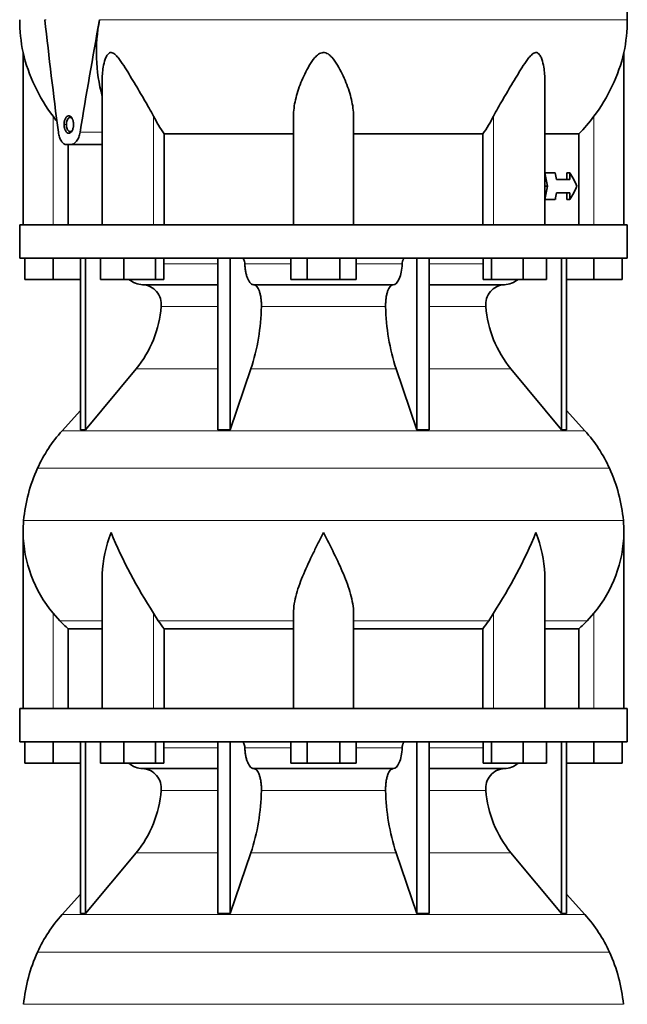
# Model space of a CAD drawing. Header units: millimetres. Extents: x 160 to 756, y -850 to 1272.
# Tile 14 of 15: x 503 to 685, y 521 to 816. Entities that reach past the tile are written whole.
import ezdxf

# ---------------------------------------------------------------- set-up
doc = ezdxf.new("R2010")
doc.units = ezdxf.units.MM
doc.layers.add('VSI134_DIFFUSORE', color=7, linetype='Continuous')
doc.layers.add('VSI134_TESTATA', color=7, linetype='Continuous')

# ---------------------------------------------------------------- blocks, each defined once
blk = doc.blocks.new('SE3')
at = {"layer": 'VSI134_DIFFUSORE', "color": 7, "linetype": 'Continuous', "lineweight": 35}
for p, q in [((685.06, 754.68), (503.06, 754.68)), ((503.06, 754.68), (503.06, 744.68)), ((685.06, 744.68), (685.06, 754.68)), ((503.06, 744.68), (685.06, 744.68)), ((504.56, 738.28), (504.56, 744.68)), ((504.56, 738.28), (504.56, 744.68)), ((513.06, 738.28), (513.06, 744.68)), ((521.23, 744.68), (521.23, 693.23)), ((522.76, 744.68), (522.76, 693.23)), ((527.3, 738.28), (527.3, 744.68)), ((534.24, 738.28), (534.24, 744.68)), ((543.72, 738.28), (543.72, 744.68)), ((546.26, 738.28), (546.26, 744.68)), ((562.36, 744.68), (562.36, 693.23)), ((566.06, 744.68), (566.06, 693.23)), ((584.24, 738.28), (584.24, 744.68)), ((589.15, 738.28), (589.15, 744.68)), ((598.97, 738.28), (598.97, 744.68)), ((603.87, 738.28), (603.87, 744.68)), ((622.06, 744.68), (622.06, 693.23)), ((625.75, 744.68), (625.75, 693.23)), ((641.85, 738.28), (641.85, 744.68)), ((644.39, 738.28), (644.39, 744.68)), ((653.87, 738.28), (653.87, 744.68)), ((660.81, 738.28), (660.81, 744.68)), ((665.36, 744.68), (665.36, 693.23)), ((666.89, 744.68), (666.89, 693.23)), ((675.06, 738.28), (675.06, 744.68)), ((683.56, 738.28), (683.56, 744.68)), ((513.06, 738.28), (504.56, 738.28)), ((521.23, 738.28), (513.06, 738.28)), ((534.24, 738.28), (527.3, 738.28)), ((543.72, 738.28), (534.24, 738.28)), ((546.26, 738.28), (543.72, 738.28)), ((589.15, 738.28), (584.24, 738.28)), ((598.97, 738.28), (589.15, 738.28)), ((603.87, 738.28), (598.97, 738.28)), ((644.39, 738.28), (641.85, 738.28)), ((653.87, 738.28), (644.39, 738.28)), ((660.81, 738.28), (653.87, 738.28)), ((675.06, 738.28), (666.89, 738.28)), ((683.56, 738.28), (675.06, 738.28)), ((539.88, 736.68), (562.36, 736.68)), ((573.15, 736.68), (614.97, 736.68)), ((625.75, 736.68), (648.23, 736.68)), ((522.76, 693.23), (537.92, 711.44)), ((566.06, 693.23), (572.33, 711.44)), ((615.78, 711.44), (622.06, 693.23)), ((650.2, 711.44), (665.36, 693.23)), ((521.23, 699), (515.76, 692.93)), ((672.36, 692.93), (666.89, 699)), ((521.23, 693.23), (522.76, 693.23)), ((562.36, 693.23), (566.06, 693.23)), ((622.06, 693.23), (625.75, 693.23)), ((665.36, 693.23), (666.89, 693.23)), ((504.06, 662.42), (504.06, 609.68)), ((684.06, 609.68), (684.06, 662.42)), ((527.78, 649.04), (527.78, 609.68)), ((660.33, 609.68), (660.33, 649.04)), ((515.07, 635.98), (513.06, 638.28)), ((544.57, 635.98), (543.15, 638.28)), ((585.06, 609.68), (585.06, 638.28)), ((603.06, 609.68), (603.06, 638.28)), ((644.97, 638.28), (643.55, 635.98)), ((675.06, 638.28), (673.05, 635.98)), ((517.59, 633.54), (527.78, 633.54)), ((517.59, 609.68), (517.59, 633.54)), ((546.35, 633.54), (585.06, 633.54)), ((546.35, 609.68), (546.35, 633.54)), ((603.06, 633.54), (641.77, 633.54)), ((641.77, 633.54), (641.77, 609.68)), ((660.33, 633.54), (670.53, 633.54)), ((670.53, 633.54), (670.53, 609.68)), ((685.06, 609.68), (503.06, 609.68)), ((503.06, 609.68), (503.06, 599.68)), ((685.06, 599.68), (685.06, 609.68)), ((503.06, 599.68), (685.06, 599.68)), ((504.56, 593.28), (504.56, 599.68)), ((504.56, 593.28), (504.56, 599.68)), ((513.06, 593.28), (513.06, 599.68)), ((521.23, 599.68), (521.23, 548.23)), ((522.76, 599.68), (522.76, 548.23)), ((527.3, 593.28), (527.3, 599.68)), ((534.24, 593.28), (534.24, 599.68)), ((543.72, 593.28), (543.72, 599.68)), ((546.26, 593.28), (546.26, 599.68)), ((562.36, 599.68), (562.36, 548.23)), ((566.06, 599.68), (566.06, 548.23)), ((584.24, 593.28), (584.24, 599.68)), ((589.15, 593.28), (589.15, 599.68)), ((598.97, 593.28), (598.97, 599.68)), ((603.87, 593.28), (603.87, 599.68)), ((622.06, 599.68), (622.06, 548.23)), ((625.75, 599.68), (625.75, 548.23)), ((641.85, 593.28), (641.85, 599.68)), ((644.39, 593.28), (644.39, 599.68)), ((653.87, 593.28), (653.87, 599.68)), ((660.81, 593.28), (660.81, 599.68)), ((665.36, 599.68), (665.36, 548.23)), ((666.89, 599.68), (666.89, 548.23)), ((675.06, 593.28), (675.06, 599.68)), ((683.56, 593.28), (683.56, 599.68)), ((513.06, 593.28), (504.56, 593.28)), ((521.23, 593.28), (513.06, 593.28)), ((534.24, 593.28), (527.3, 593.28)), ((543.72, 593.28), (534.24, 593.28)), ((546.26, 593.28), (543.72, 593.28)), ((589.15, 593.28), (584.24, 593.28)), ((598.97, 593.28), (589.15, 593.28)), ((603.87, 593.28), (598.97, 593.28)), ((644.39, 593.28), (641.85, 593.28)), ((653.87, 593.28), (644.39, 593.28)), ((660.81, 593.28), (653.87, 593.28)), ((675.06, 593.28), (666.89, 593.28)), ((683.56, 593.28), (675.06, 593.28)), ((539.88, 591.68), (562.36, 591.68)), ((573.15, 591.68), (614.97, 591.68)), ((625.75, 591.68), (648.23, 591.68)), ((522.76, 548.23), (537.92, 566.44)), ((566.06, 548.23), (572.33, 566.44)), ((615.78, 566.44), (622.06, 548.23)), ((650.2, 566.44), (665.36, 548.23)), ((521.23, 554), (515.76, 547.93)), ((672.36, 547.93), (666.89, 554)), ((521.23, 548.23), (522.76, 548.23)), ((562.36, 548.23), (566.06, 548.23)), ((622.06, 548.23), (625.75, 548.23)), ((665.36, 548.23), (666.89, 548.23))]:
    blk.add_line(p, q, dxfattribs=at)
at = {"layer": 'VSI134_DIFFUSORE', "color": 4, "linetype": 'Continuous', "lineweight": 9}
for p, q in [((546.26, 742.91), (562.36, 742.91)), ((570.49, 742.91), (584.24, 742.91)), ((603.87, 742.91), (617.63, 742.91)), ((625.75, 742.91), (641.85, 742.91)), ((562.36, 730.14), (545.43, 730.14)), ((612.67, 730.14), (575.45, 730.14)), ((642.69, 730.14), (625.75, 730.14)), ((537.92, 711.44), (562.36, 711.44)), ((572.33, 711.44), (615.78, 711.44)), ((625.75, 711.44), (650.2, 711.44)), ((515.76, 692.93), (672.36, 692.93)), ((679.73, 681.67), (508.39, 681.67)), ((504.23, 666.04), (683.89, 666.04)), ((513.06, 609.68), (513.06, 638.28)), ((543.15, 609.68), (543.15, 638.28)), ((644.97, 609.68), (644.97, 638.28)), ((675.06, 609.68), (675.06, 638.28)), ((527.78, 635.98), (515.07, 635.98)), ((585.06, 635.98), (544.57, 635.98)), ((603.06, 635.98), (643.55, 635.98)), ((660.33, 635.98), (673.05, 635.98)), ((546.26, 597.91), (562.36, 597.91)), ((570.49, 597.91), (584.24, 597.91)), ((603.87, 597.91), (617.63, 597.91)), ((625.75, 597.91), (641.85, 597.91)), ((562.36, 585.14), (545.43, 585.14)), ((612.67, 585.14), (575.45, 585.14)), ((642.69, 585.14), (625.75, 585.14)), ((537.92, 566.44), (562.36, 566.44)), ((572.33, 566.44), (615.78, 566.44)), ((625.75, 566.44), (650.2, 566.44)), ((515.76, 547.93), (672.36, 547.93)), ((679.73, 536.67), (508.39, 536.67)), ((504.23, 521.04), (683.89, 521.04))]:
    blk.add_line(p, q, dxfattribs=at)
at = {"layer": 'VSI134_DIFFUSORE', "color": 7, "linetype": 'Continuous', "lineweight": 35}
for centre, radius, start, end in [((540.12, 743.36), 6.68, 229.5852, 268.0094), ((648, 743.36), 6.68, 271.9979, 310.3729), ((539.6, 730.82), 5.87, 353.3223, 87.2173), ((648.5, 730.84), 5.85, 92.5772, 186.8833), ((512.13, 732.66), 33.4, 320.5472, 355.6594), ((510.49, 731.34), 64.97, 342.1602, 358.9354), ((679.13, 731.59), 66.48, 181.2569, 197.6475), ((676.1, 732.71), 33.51, 184.3996, 219.3938), ((548.46, 663.48), 44, 138, 155.5912), ((639.66, 663.48), 44, 24.4088, 42), ((553.01, 661.42), 49, 155.5912, 174.5826), ((635.1, 661.42), 49, 5.4174, 24.4088), ((542.56, 662.41), 38.5, 174.5826, 180.0014), ((645.56, 662.41), 38.5, 359.9671, 5.4174), ((542.75, 663.09), 38.7, 181.0158, 219.8906), ((668.74, 719.94), 149.81, 202.5842, 213.0334), ((519.38, 719.94), 149.81, 326.9666, 337.4158), ((645.37, 663.09), 38.7, 320.1094, 358.9842), ((577.68, 658.2), 39.88, 213.8582, 218.2062), ((610.43, 658.2), 39.88, 321.7938, 326.1418), ((540.12, 598.36), 6.68, 229.5852, 268.0094), ((648, 598.36), 6.68, 271.9979, 310.3729), ((539.6, 585.82), 5.87, 353.3223, 87.2173), ((648.5, 585.84), 5.85, 92.5772, 186.8833), ((512.13, 587.66), 33.4, 320.5472, 355.6594), ((510.49, 586.34), 64.97, 342.1602, 358.9354), ((679.13, 586.59), 66.48, 181.2569, 197.6475), ((676.1, 587.71), 33.51, 184.3996, 219.3938), ((548.46, 518.48), 44, 138, 155.5912), ((639.66, 518.48), 44, 24.4088, 42), ((553.01, 516.42), 49, 155.5912, 174.5826), ((635.1, 516.42), 49, 5.4174, 24.4088)]:
    blk.add_arc(centre, radius, start, end, dxfattribs=at)
for points, knots in [([(569.72, 744.68), (569.77, 744.68), (569.82, 744.67), (569.91, 744.63), (569.95, 744.6), (570.08, 744.47), (570.17, 744.34), (570.3, 744.01), (570.36, 743.82), (570.45, 743.39), (570.47, 743.15), (570.49, 742.91)], [0, 0, 0, 0, 0.125, 0.125, 0.25, 0.25, 0.5, 0.5, 0.75, 0.75, 1, 1, 1, 1]), ([(617.63, 742.91), (617.64, 743.15), (617.67, 743.38), (617.73, 743.71), (617.76, 743.81), (617.81, 744), (617.85, 744.09), (617.92, 744.26), (617.95, 744.33), (618.03, 744.45), (618.07, 744.51), (618.16, 744.6), (618.21, 744.63), (618.3, 744.67), (618.34, 744.68), (618.39, 744.68)], [0, 0, 0, 0, 0.25, 0.25, 0.375, 0.375, 0.5, 0.5, 0.625, 0.625, 0.75, 0.75, 0.875, 0.875, 1, 1, 1, 1]), ([(573.15, 736.68), (572.99, 736.68), (572.82, 736.72), (572.58, 736.84), (572.5, 736.89), (572.35, 737), (572.27, 737.07), (572.04, 737.29), (571.9, 737.48), (571.62, 737.93), (571.48, 738.18), (571.24, 738.74), (571.13, 739.06), (570.93, 739.73), (570.84, 740.09), (570.69, 740.84), (570.63, 741.24), (570.54, 742.06), (570.5, 742.48), (570.49, 742.91)], [0, 0, 0, 0, 0.125, 0.125, 0.1875, 0.1875, 0.25, 0.25, 0.375, 0.375, 0.5, 0.5, 0.625, 0.625, 0.75, 0.75, 0.875, 0.875, 1, 1, 1, 1]), ([(617.63, 742.91), (617.56, 741.2), (617.24, 739.6), (616.27, 737.33), (615.62, 736.68), (614.97, 736.68)], [0, 0, 0, 0, 0.5, 0.5, 1, 1, 1, 1]), ([(573.15, 736.68), (573.23, 736.68), (573.31, 736.67), (573.47, 736.63), (573.55, 736.6), (573.78, 736.47), (573.93, 736.34), (574.22, 736), (574.36, 735.8), (574.56, 735.44), (574.62, 735.31), (574.74, 735.03), (574.8, 734.88), (574.96, 734.42), (575.05, 734.09), (575.17, 733.55), (575.21, 733.37), (575.28, 732.99), (575.31, 732.8), (575.38, 732.21), (575.42, 731.8), (575.46, 730.97), (575.46, 730.55), (575.45, 730.14)], [0, 0, 0, 0, 0.0625, 0.0625, 0.125, 0.125, 0.25, 0.25, 0.375, 0.375, 0.4375, 0.4375, 0.5, 0.5, 0.625, 0.625, 0.6875, 0.6875, 0.75, 0.75, 0.875, 0.875, 1, 1, 1, 1]), ([(612.67, 730.14), (612.66, 730.55), (612.66, 730.97), (612.69, 731.59), (612.7, 731.79), (612.74, 732.2), (612.76, 732.4), (612.83, 732.99), (612.9, 733.37), (613.02, 733.91), (613.07, 734.08), (613.16, 734.42), (613.26, 734.74), (613.38, 735.03), (613.5, 735.3), (613.56, 735.44), (613.75, 735.8), (613.89, 736.01), (614.18, 736.34), (614.34, 736.47), (614.65, 736.64), (614.81, 736.68), (614.97, 736.68)], [0, 0, 0, 0, 0.125, 0.125, 0.1875, 0.1875, 0.25, 0.25, 0.375, 0.375, 0.4375, 0.4375, 0.5, 0.5625, 0.5625, 0.625, 0.625, 0.75, 0.75, 0.875, 0.875, 1, 1, 1, 1]), ([(527.78, 649.03), (527.78, 649.35), (527.79, 649.68), (527.94, 654.05), (528.92, 658.26), (530.42, 662.41)], [0.4601729, 0.4601729, 0.4601729, 0.4601729, 0.5, 0.5, 1, 1, 1, 1]), ([(585.06, 638.28), (585.06, 640.11), (585.42, 642.05), (586.52, 645.99), (587.26, 648), (588.98, 652.1), (589.93, 654.14), (591.44, 657.22), (591.95, 658.25), (592.99, 660.32), (593.53, 661.38), (594.06, 662.41)], [0, 0, 0, 0, 0.25, 0.25, 0.5, 0.5, 0.75, 0.75, 0.875, 0.875, 1, 1, 1, 1]), ([(603.06, 638.28), (603.06, 640.11), (602.71, 642.01), (601.61, 645.97), (600.86, 647.98), (598.32, 654.05), (596.17, 658.26), (594.06, 662.41)], [0, 0, 0, 0, 0.25, 0.25, 0.5, 0.5, 1, 1, 1, 1]), ([(660.33, 649.03), (660.33, 649.35), (660.33, 649.68), (660.18, 654.05), (659.19, 658.26), (657.7, 662.41)], [0.4601729, 0.4601729, 0.4601729, 0.4601729, 0.5, 0.5, 1, 1, 1, 1]), ([(569.72, 599.68), (569.77, 599.68), (569.82, 599.67), (569.91, 599.63), (569.95, 599.6), (570.08, 599.47), (570.17, 599.34), (570.3, 599.01), (570.36, 598.82), (570.45, 598.39), (570.47, 598.15), (570.49, 597.91)], [0, 0, 0, 0, 0.125, 0.125, 0.25, 0.25, 0.5, 0.5, 0.75, 0.75, 1, 1, 1, 1]), ([(617.63, 597.91), (617.64, 598.15), (617.67, 598.38), (617.73, 598.71), (617.76, 598.81), (617.81, 599), (617.85, 599.09), (617.92, 599.26), (617.95, 599.33), (618.03, 599.45), (618.07, 599.51), (618.16, 599.6), (618.21, 599.63), (618.3, 599.67), (618.34, 599.68), (618.39, 599.68)], [0, 0, 0, 0, 0.25, 0.25, 0.375, 0.375, 0.5, 0.5, 0.625, 0.625, 0.75, 0.75, 0.875, 0.875, 1, 1, 1, 1]), ([(573.15, 591.68), (572.99, 591.68), (572.82, 591.72), (572.58, 591.84), (572.5, 591.89), (572.35, 592), (572.27, 592.07), (572.04, 592.29), (571.9, 592.48), (571.62, 592.93), (571.48, 593.18), (571.24, 593.74), (571.13, 594.06), (570.93, 594.73), (570.84, 595.09), (570.69, 595.84), (570.63, 596.24), (570.54, 597.06), (570.5, 597.48), (570.49, 597.91)], [0, 0, 0, 0, 0.125, 0.125, 0.1875, 0.1875, 0.25, 0.25, 0.375, 0.375, 0.5, 0.5, 0.625, 0.625, 0.75, 0.75, 0.875, 0.875, 1, 1, 1, 1]), ([(617.63, 597.91), (617.56, 596.2), (617.24, 594.6), (616.27, 592.33), (615.62, 591.68), (614.97, 591.68)], [0, 0, 0, 0, 0.5, 0.5, 1, 1, 1, 1]), ([(573.15, 591.68), (573.23, 591.68), (573.31, 591.67), (573.47, 591.63), (573.55, 591.6), (573.78, 591.47), (573.93, 591.34), (574.22, 591), (574.36, 590.8), (574.56, 590.44), (574.62, 590.31), (574.74, 590.03), (574.8, 589.88), (574.96, 589.42), (575.05, 589.09), (575.17, 588.55), (575.21, 588.37), (575.28, 587.99), (575.31, 587.8), (575.38, 587.21), (575.42, 586.8), (575.46, 585.97), (575.46, 585.55), (575.45, 585.14)], [0, 0, 0, 0, 0.0625, 0.0625, 0.125, 0.125, 0.25, 0.25, 0.375, 0.375, 0.4375, 0.4375, 0.5, 0.5, 0.625, 0.625, 0.6875, 0.6875, 0.75, 0.75, 0.875, 0.875, 1, 1, 1, 1]), ([(612.67, 585.14), (612.66, 585.55), (612.66, 585.97), (612.69, 586.59), (612.7, 586.79), (612.74, 587.2), (612.76, 587.4), (612.83, 587.99), (612.9, 588.37), (613.02, 588.91), (613.07, 589.08), (613.16, 589.42), (613.26, 589.74), (613.38, 590.03), (613.5, 590.3), (613.56, 590.44), (613.75, 590.8), (613.89, 591.01), (614.18, 591.34), (614.34, 591.47), (614.65, 591.64), (614.81, 591.68), (614.97, 591.68)], [0, 0, 0, 0, 0.125, 0.125, 0.1875, 0.1875, 0.25, 0.25, 0.375, 0.375, 0.4375, 0.4375, 0.5, 0.5625, 0.5625, 0.625, 0.625, 0.75, 0.75, 0.875, 0.875, 1, 1, 1, 1])]:
    blk.add_open_spline(points, degree=3, knots=knots, dxfattribs=at)
for points in [[(517.59, 633.54), (516.71, 634.32), (515.88, 635.14), (515.07, 635.98)], [(673.05, 635.98), (672.24, 635.14), (671.4, 634.32), (670.53, 633.54)]]:
    blk.add_open_spline(points, degree=3, dxfattribs=at)
at = {"layer": 'VSI134_TESTATA', "color": 7, "linetype": 'Continuous', "lineweight": 35}
for p, q in [((685.05, 816.1), (684.99, 822.82)), ((504.06, 806.27), (504.06, 754.68)), ((684.06, 754.68), (684.06, 806.27)), ((527.78, 798.19), (527.78, 754.68)), ((660.33, 754.68), (660.33, 798.19)), ((585.06, 754.68), (585.06, 787.15)), ((603.06, 754.68), (603.06, 787.15)), ((546.35, 781.87), (585.06, 781.87)), ((546.35, 754.68), (546.35, 781.87)), ((603.06, 781.87), (641.77, 781.87)), ((641.77, 781.87), (641.77, 754.68)), ((660.33, 781.87), (670.53, 781.87)), ((670.53, 781.87), (670.53, 754.68)), ((518.38, 778.68), (517.11, 778.68)), ((517.59, 754.68), (517.59, 778.68)), ((518.38, 778.68), (527.78, 778.68)), ((660.33, 770.18), (660.41, 770.18)), ((663.5, 770.18), (660.41, 770.18)), ((666.96, 768.18), (666.96, 770.18)), ((666.96, 770.18), (667.89, 770.18)), ((667.89, 770.18), (667.89, 768.18)), ((667.89, 768.18), (663.83, 768.18)), ((660.33, 766.18), (661.17, 766.18)), ((660.33, 762.18), (660.41, 762.18)), ((663.5, 762.18), (660.41, 762.18)), ((667.89, 764.18), (663.83, 764.18)), ((666.96, 762.18), (666.96, 764.18)), ((666.96, 762.18), (667.89, 762.18)), ((667.89, 764.18), (667.89, 762.18))]:
    blk.add_line(p, q, dxfattribs=at)
at = {"layer": 'VSI134_TESTATA', "color": 4, "linetype": 'Continuous', "lineweight": 9}
for p, q in [((510.6, 816.1), (510.96, 816.11)), ((528.15, 816.1), (526.97, 816.1)), ((528.15, 816.1), (685.06, 816.1)), ((513.06, 754.68), (513.06, 787.15)), ((543.15, 754.68), (543.15, 787.15)), ((644.97, 754.68), (644.97, 787.15)), ((675.06, 754.68), (675.06, 787.15)), ((516.35, 784.68), (517.05, 784.68)), ((521.17, 782.39), (527.78, 782.39))]:
    blk.add_line(p, q, dxfattribs=at)
at = {"layer": 'VSI134_TESTATA', "color": 7, "linetype": 'Continuous', "lineweight": 35}
for centre, radius, start, end in [((551.92, 816.1), 48.86, 179.997, 191.6158), ((577.37, 806.37), 51.33, 169.0652, 194.946), ((636.2, 816.1), 48.86, 348.3841, 359.9992), ((554.32, 818.25), 51.67, 193.411, 217.0092), ((633.8, 818.25), 51.67, 322.9908, 346.589), ((585.95, 809.47), 48.27, 207.5442, 214.882), ((602.19, 809.46), 48.25, 325.1162, 332.4576)]:
    blk.add_arc(centre, radius, start, end, dxfattribs=at)
for centre, major_axis, ratio, start_param, end_param in [((594.06, 760.02), (-52.11, 339.42), 0.219797, 1.371178, 1.471162), ((594.06, 760.02), (52.11, 339.42), 0.219797, 1.438638, 1.538622), ((68.58, 736.49), (445.66, -468.57), 0.868163, 0.929446, 0.936037), ((54.77, 753.09), (455.99, -479.52), 0.868157, 0.904938, 0.908156), ((594.06, 772.85), (77.41, -20.53), 0.467437, 0.355072, 0.451875), ((68.58, 795.87), (445.65, 468.57), 0.868163, -0.936043, -0.929452), ((594.06, 759.52), (77.41, 20.53), 0.467437, -0.451875, -0.355072), ((54.7, 779.27), (456.13, 479.47), 0.86817, -0.907936, -0.904719)]:
    blk.add_ellipse(centre, major_axis=major_axis, ratio=ratio, start_param=start_param, end_param=end_param, dxfattribs=at)
for points, knots in [([(527.78, 798.19), (527.78, 799.62), (527.9, 801.04), (528.34, 803.27), (528.57, 804.09), (529.07, 805.19), (529.27, 805.54), (529.77, 806.09), (530.1, 806.28), (530.82, 806.25), (531.2, 806.04), (531.89, 805.47), (532.2, 805.12), (533.11, 804), (533.66, 803.18), (535.28, 800.69), (536.33, 798.95), (538.38, 795.52), (539.39, 793.82), (541.34, 790.45), (542.3, 788.76), (543.15, 787.15)], [0.2714706, 0.2714706, 0.2714706, 0.2714706, 0.375, 0.375, 0.4375, 0.4375, 0.46875, 0.46875, 0.5, 0.5, 0.53125, 0.53125, 0.5625, 0.5625, 0.625, 0.625, 0.75, 0.75, 0.875, 0.875, 1, 1, 1, 1]), ([(603.06, 787.15), (603.06, 788.79), (602.82, 790.45), (602.03, 793.85), (601.47, 795.59), (600.09, 799.03), (599.29, 800.76), (597.77, 803.27), (597.22, 804.1), (596.22, 805.2), (595.85, 805.55), (595, 806.1), (594.5, 806.28), (593.48, 806.25), (593, 806.04), (592.17, 805.46), (591.81, 805.11), (590.83, 804), (590.28, 803.17), (588.79, 800.69), (587.99, 798.97), (586.62, 795.51), (586.07, 793.81), (585.29, 790.45), (585.06, 788.77), (585.06, 787.15)], [0, 0, 0, 0, 0.125, 0.125, 0.25, 0.25, 0.375, 0.375, 0.4375, 0.4375, 0.46875, 0.46875, 0.5, 0.5, 0.53125, 0.53125, 0.5625, 0.5625, 0.625, 0.625, 0.75, 0.75, 0.875, 0.875, 1, 1, 1, 1]), ([(660.33, 798.19), (660.34, 799.62), (660.22, 801.04), (659.77, 803.27), (659.55, 804.1), (659.04, 805.2), (658.85, 805.55), (658.34, 806.1), (658.01, 806.28), (657.29, 806.25), (656.91, 806.04), (656.22, 805.46), (655.91, 805.11), (655.01, 804), (654.45, 803.17), (652.83, 800.69), (651.8, 798.97), (649.73, 795.51), (648.72, 793.81), (646.77, 790.45), (645.82, 788.77), (644.97, 787.15)], [0.2712662, 0.2712662, 0.2712662, 0.2712662, 0.375, 0.375, 0.4375, 0.4375, 0.46875, 0.46875, 0.5, 0.5, 0.53125, 0.53125, 0.5625, 0.5625, 0.625, 0.625, 0.75, 0.75, 0.875, 0.875, 1, 1, 1, 1]), ([(516.35, 784.68), (516.35, 784.73), (516.35, 784.81), (516.35, 784.94), (516.36, 785.06), (516.38, 785.23), (516.4, 785.44), (516.46, 785.76), (516.57, 786.14), (516.74, 786.54), (516.95, 786.86), (517.2, 787.1), (517.47, 787.25), (517.75, 787.3), (518.03, 787.25), (518.3, 787.09), (518.56, 786.85), (518.74, 786.57), (518.87, 786.31), (518.96, 786.1), (519.03, 785.88), (519.1, 785.62), (519.15, 785.34), (519.19, 785.01), (519.19, 784.79), (519.19, 784.68)], [0, 0, 0, 0, 0.015529, 0.031061, 0.046634, 0.062286, 0.093574, 0.124778, 0.187255, 0.249886, 0.312707, 0.375618, 0.438647, 0.501816, 0.564875, 0.627704, 0.690659, 0.753928, 0.785507, 0.817229, 0.848504, 0.879754, 0.91981, 0.95967, 1, 1, 1, 1]), ([(517.05, 784.68), (517.05, 784.93), (517.09, 785.42), (517.28, 786.06), (517.58, 786.54), (517.96, 786.8), (518.37, 786.79), (518.65, 786.6), (518.78, 786.45), (518.8, 786.43)], [0, 0, 0, 0, 0.1111111, 0.2222222, 0.3333333, 0.4444444, 0.5555556, 0.6666667, 0.6848016, 0.6848016, 0.6848016, 0.6848016]), ([(517.11, 778.68), (516.82, 778.68), (516.54, 778.77), (515.99, 779.13), (515.75, 779.38), (515.42, 779.88), (515.32, 780.07), (515.13, 780.46), (515.05, 780.68), (514.9, 781.13), (514.83, 781.37), (514.72, 781.87), (514.68, 782.12), (514.64, 782.39)], [0, 0, 0, 0, 0.25, 0.25, 0.5, 0.5, 0.625, 0.625, 0.75, 0.75, 0.875, 0.875, 1, 1, 1, 1]), ([(519.19, 784.68), (519.19, 784.64), (519.19, 784.56), (519.19, 784.43), (519.18, 784.3), (519.16, 784.13), (519.13, 783.93), (519.07, 783.61), (518.95, 783.23), (518.77, 782.83), (518.54, 782.5), (518.29, 782.26), (518.01, 782.11), (517.73, 782.07), (517.45, 782.12), (517.18, 782.27), (516.94, 782.52), (516.77, 782.8), (516.64, 783.06), (516.56, 783.27), (516.5, 783.49), (516.44, 783.74), (516.39, 784.03), (516.35, 784.35), (516.35, 784.57), (516.35, 784.68)], [0, 0, 0, 0, 0.015529, 0.031061, 0.046634, 0.062286, 0.093574, 0.124778, 0.187254, 0.249885, 0.312705, 0.375618, 0.438648, 0.501817, 0.564876, 0.627705, 0.690661, 0.753931, 0.78551, 0.817232, 0.848506, 0.879756, 0.919811, 0.959671, 1, 1, 1, 1]), ([(518.8, 782.93), (518.78, 782.91), (518.64, 782.76), (518.36, 782.57), (517.95, 782.58), (517.57, 782.84), (517.27, 783.33), (517.08, 783.99), (517.05, 784.45), (517.05, 784.68)], [0.3134508, 0.3134508, 0.3134508, 0.3134508, 0.3333333, 0.4444444, 0.5555556, 0.6666667, 0.7777778, 0.8888889, 1, 1, 1, 1]), ([(521.17, 782.39), (521.13, 782.13), (521.07, 781.87), (520.94, 781.37), (520.86, 781.13), (520.68, 780.68), (520.58, 780.46), (520.36, 780.07), (520.24, 779.88), (519.99, 779.55), (519.85, 779.4), (519.58, 779.15), (519.43, 779.04), (519.14, 778.86), (518.99, 778.8), (518.68, 778.71), (518.53, 778.68), (518.38, 778.68)], [0, 0, 0, 0, 0.125, 0.125, 0.25, 0.25, 0.375, 0.375, 0.5, 0.5, 0.625, 0.625, 0.75, 0.75, 0.875, 0.875, 1, 1, 1, 1])]:
    blk.add_open_spline(points, degree=3, knots=knots, dxfattribs=at)
for points in [[(514.21, 785.66), (513.82, 786.15), (513.43, 786.65), (513.06, 787.15)], [(675.06, 787.15), (673.66, 785.27), (672.15, 783.51), (670.53, 781.87)]]:
    blk.add_open_spline(points, degree=3, dxfattribs=at)

msp = doc.modelspace()

# ---------------------------------------------------------------- block references
msp.add_blockref('SE3', (0, 0))

doc.saveas('drawing.dxf')
